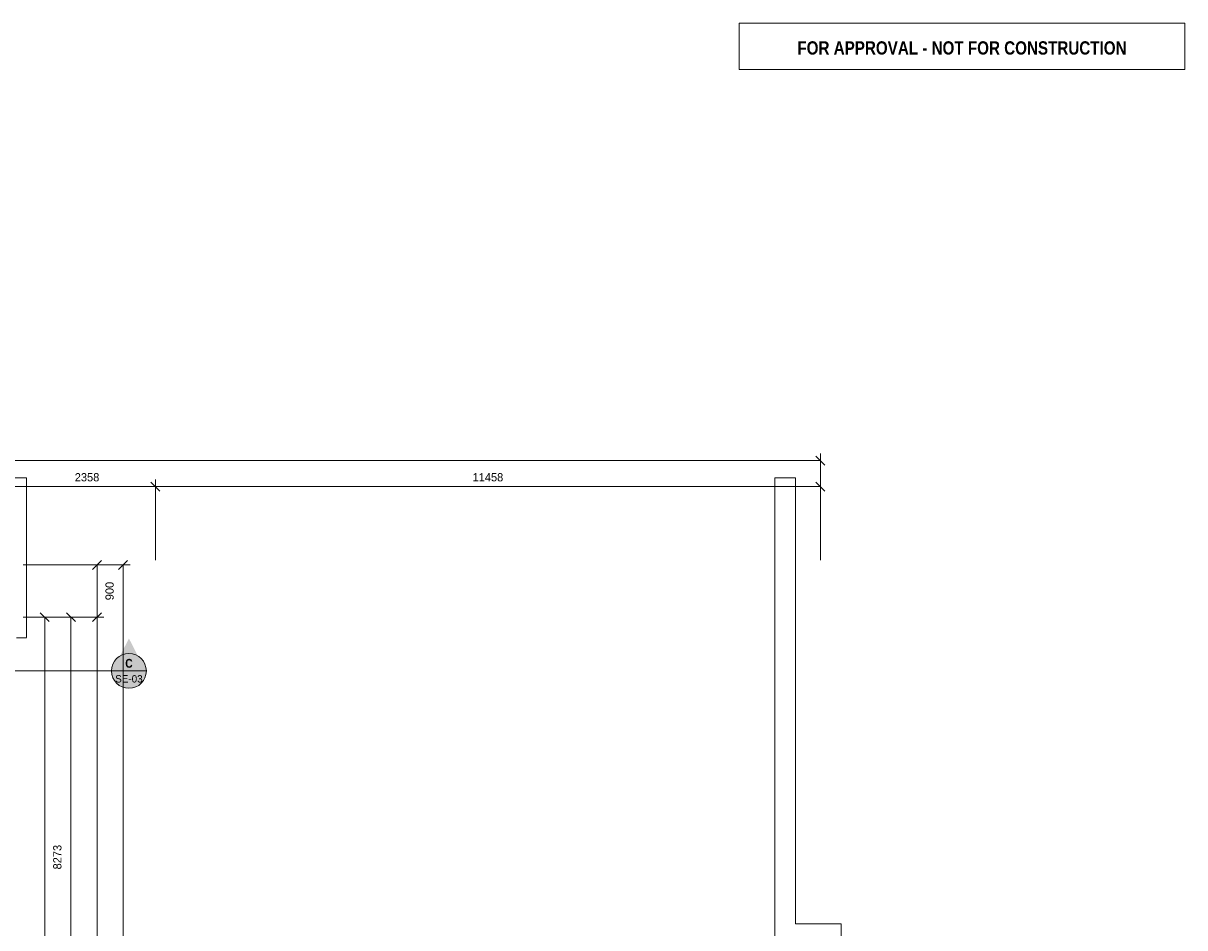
# Model space of a CAD drawing. Header units: millimetres. Extents: x -6015 to 39085, y -10454 to 29228.
# Tile 4 of 4: x 19069 to 39085, y 13637 to 29228. Entities that reach past the tile are written whole.
import ezdxf
from ezdxf.enums import TextEntityAlignment as Align

# ---------------------------------------------------------------- set-up
doc = ezdxf.new("R2010")
doc.units = ezdxf.units.MM
doc.linetypes.add('DASHED', pattern=[1.524, 1.27, -0.254])
for name, color, linetype in [('FILL-RED', 7, 'Continuous'), ('FILL-WHITE', 7, 'Continuous'), ('LINE-INK', 7, 'Continuous'), ('LINE-RED', 7, 'Continuous'), ('LINE-RED-DASH', 7, 'DASHED'), ('LINE-STEEL_GREY-DASH', 7, 'DASHED'), ('TEXT-INK', 7, 'Continuous'), ('TEXT-RED', 7, 'Continuous')]:
    doc.layers.add(name, color=color, linetype=linetype)
doc.styles.add('OpenSansCondensed-Bold', font='OpenSansCondensed-Bold.ttf')

msp = doc.modelspace()

# ---------------------------------------------------------------- hatches: boundary and pattern name
at = {"layer": 'FILL-RED', "true_color": 0xb81a1f}
h = msp.add_hatch(color=242, dxfattribs=at)
h.dxf.hatch_style = 1
h.paths.add_polyline_path([(20891, 18624), (20606, 18064), (21176, 18064)])
at = {"layer": 'FILL-WHITE', "true_color": 0xffffff}
h = msp.add_hatch(color=7, dxfattribs=at)
h.dxf.hatch_style = 1
h.paths.add_polyline_path([(21191, 18064), (21180, 18142), (21150, 18214), (21103, 18276), (21041, 18324), (20968, 18354), (20891, 18364), (20813, 18354), (20741, 18324), (20678, 18276), (20631, 18214), (20601, 18142), (20591, 18064), (20601, 17986), (20631, 17914), (20678, 17852), (20741, 17804), (20813, 17774), (20891, 17764), (20968, 17774), (21041, 17804), (21103, 17852), (21150, 17914), (21180, 17986)])

# ---------------------------------------------------------------- linework, layer by layer
at = {"layer": 'LINE-INK', "lineweight": 5}
for p, q in [((32806, 21691), (-35, 21691)), ((32883, 21613), (32728, 21768)), ((32806, 19971), (32806, 21811)), ((32806, 21241), (-35, 21241)), ((21426, 21163), (21270, 21318)), ((21348, 19971), (21348, 21361)), ((32883, 21163), (32728, 21318)), ((32806, 19971), (32806, 21361)), ((19071, 19891), (20461, 19891)), ((19071, 19891), (20911, 19891)), ((20263, 19813), (20418, 19968)), ((20341, -35), (20341, 19891)), ((20713, 19813), (20868, 19968)), ((20791, -35), (20791, 19891)), ((19363, 19068), (19518, 18913)), ((19813, 19068), (19968, 18913)), ((20263, 18913), (20418, 19068)), ((19071, 18991), (19561, 18991)), ((19071, 18991), (20011, 18991)), ((19071, 18991), (20461, 18991)), ((19441, 18991), (19441, 1653)), ((19891, 18991), (19891, 1653))]:
    msp.add_line(p, q, dxfattribs=at)
at = {"layer": 'LINE-RED', "lineweight": 5}
msp.add_line((20591, 18064), (21191, 18064), dxfattribs=at)
msp.add_lwpolyline([(31406, 28428), (39085, 28428), (39085, 29228), (31406, 29228)], close=True, dxfattribs=at)
msp.add_circle((20891, 18064), 300, dxfattribs=at)
at = {"layer": 'LINE-RED-DASH', "lineweight": 5}
msp.add_line((20891, 18064), (18191, 18064), dxfattribs=at)
at = {"layer": 'LINE-STEEL_GREY-DASH', "lineweight": 5}
for points in [[(18635, 2571), (21038, 2571), (21038, 7418), (32810, 7418), (32810, 13348), (32022, 13348), (32022, 21391), (32378, 21391), (32378, 13703), (33166, 13703), (33166, 865), (29003, 865), (29003, 300), (25165, 300), (25165, 864), (21003, 864), (21003, 2215), (18991, 2215)], [(18770, 21391), (19126, 21391), (19126, 18635), (18956, 18635)]]:
    msp.add_lwpolyline(points, dxfattribs=at)

# ---------------------------------------------------------------- texts
at = {"layer": 'TEXT-INK'}
for s, p in [('2358', (20169, 21331)), ('11458', (27077, 21331))]:
    msp.add_text(s, height=142.2, dxfattribs=at).set_placement(p, align=Align.CENTER)
for s, p in [('900', (20628, 19441)), ('8273', (19728, 14854))]:
    msp.add_text(s, height=142.2, rotation=90, dxfattribs=at).set_placement(p, align=Align.CENTER)
at = {"layer": 'TEXT-RED', "style": 'OpenSansCondensed-Bold'}
for s, height, p in [('FOR APPROVAL - NOT FOR CONSTRUCTION', 228.6, (35246, 28688)), ('C', 152, (20891, 18119))]:
    msp.add_text(s, height=height, dxfattribs=at).set_placement(p, align=Align.CENTER)
at = {"layer": 'TEXT-RED'}
msp.add_text('SE-03', height=127, dxfattribs=at).set_placement((20891, 17864), align=Align.CENTER)

doc.saveas('drawing.dxf')
